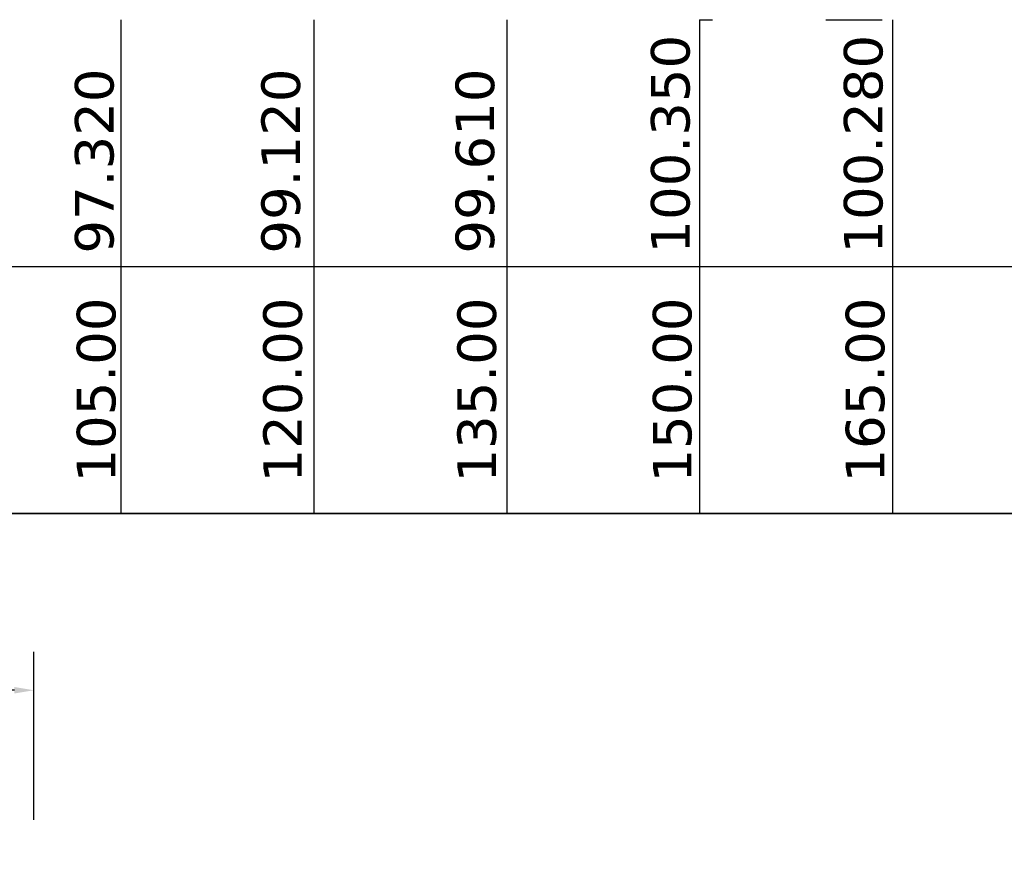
# Model space of a CAD drawing. Header units: feet. Extents: x -7746059455 to -3872100920, y -13315170761 to -6657279710.
# Tile 23 of 34: x -3872821915 to -3872814257, y -6657348798 to -6657342273. Entities that reach past the tile are written whole.
import ezdxf

# ---------------------------------------------------------------- set-up
doc = ezdxf.new("R2010")
doc.units = ezdxf.units.FT
doc.header["$MEASUREMENT"] = 0
doc.header["$PDMODE"] = 34
doc.header["$PDSIZE"] = 40
for name, color, linetype in [('CHAINAGE', 7, 'Continuous'), ('GROUND_LVL', 114, 'Continuous'), ('TEX', 6, 'Continuous')]:
    doc.layers.add(name, color=color, linetype=linetype)
doc.styles.get("Standard").update_dxf_attribs({"font": 'verdana.ttf', "height": 264})
doc.dimstyles.new('Copy of ISO-25--------4', dxfattribs={"dimtxt": 200, "dimasz": 150, "dimexe": 300, "dimexo": 300, "dimgap": 0.02, "dimtad": 0, "dimtih": 1, "dimtoh": 1, "dimdec": 0, "dimlfac": 4, "dimdsep": 46, "dimtxsty": 'Standard', "dimcen": 150, "dimclrd": 1, "dimclre": 1, "dimclrt": 1, "dimadec": 0, "dimazin": 0, "dimtfac": 1, "dimtdec": 0, "dimtmove": 2, "dimatfit": 3, "dimfxl": 300, "dimarcsym": 0})

# ---------------------------------------------------------------- blocks, each defined once
blk = doc.blocks.new('*D82')
at = {"layer": 'Defpoints', "color": 0, "ltscale": 20, "transparency": 16777216}
for p in [(-3872821805.148767, -6657347490.012594), (-3872830437.977274, -6657348797.555638), (-3872821805.148767, -6657348797.555638)]:
    blk.add_point(p, dxfattribs=at)
at = {"layer": 'TEX', "color": 0, "lineweight": -2, "ltscale": 20, "transparency": 16777216}
for p, q in [((-3872830437.977274, -6657348497.555638), (-3872830437.977274, -6657347190.012594)), ((-3872821805.148767, -6657348497.555638), (-3872821805.148767, -6657347190.012594)), ((-3872830287.977274, -6657347490.012594), (-3872828135.62466, -6657347490.012594)), ((-3872821955.148767, -6657347490.012594), (-3872824107.501382, -6657347490.012594))]:
    blk.add_line(p, q, dxfattribs=at)
at = {"layer": 'TEX', "color": 0, "ltscale": 20, "transparency": 16777216}
for points in [[(-3872830287.977274, -6657347465.012594), (-3872830287.977274, -6657347515.012594), (-3872830437.977274, -6657347490.012594)], [(-3872821955.148767, -6657347465.012594), (-3872821955.148767, -6657347515.012594), (-3872821805.148767, -6657347490.012594)]]:
    blk.add_solid(points, dxfattribs=at)
at = {"layer": 'TEX', "color": 0, "ltscale": 20, "transparency": 16777216, "insert": (-3872826121.563021, -6657347490.012594), "char_height": 264, "attachment_point": 5}
blk.add_mtext('ROAD WIDTH 12.90 M', dxfattribs=at)

msp = doc.modelspace()

# ---------------------------------------------------------------- linework, layer by layer
at = {"layer": 'CHAINAGE', "color": 0}
for p, q in [((-3872834740, -6657344194.083265), (-3872812270.206562, -6657344194.083263)), ((-3872834740, -6657346114.704078), (-3872804626.939802, -6657346114.704082))]:
    msp.add_line(p, q, dxfattribs=at)
msp.add_lwpolyline([(-3872809379.548921, -6657346114.704081), (-3872834740, -6657346114.70408)], dxfattribs=at)
at = {"layer": 'GROUND_LVL', "color": 0, "ltscale": 20}
msp.add_line((-3872815645.20656, -6657342273.462451), (-3872815207.70656, -6657342273.462451), dxfattribs=at)
at = {"layer": 'TEX', "color": 0, "ltscale": 20}
for p, q in [((-3872821126.939803, -6657342273.462452), (-3872821126.939803, -6657346114.70408)), ((-3872819626.939803, -6657342273.462452), (-3872819626.939803, -6657346114.70408)), ((-3872818126.939803, -6657342273.462452), (-3872818126.939803, -6657346114.70408)), ((-3872816626.939803, -6657342273.462452), (-3872816626.939803, -6657346114.70408)), ((-3872816626.939803, -6657342273.462452), (-3872816526.939803, -6657342273.462452)), ((-3872815126.939803, -6657342273.462452), (-3872815126.939803, -6657346114.70408)), ((-3872821270.20656, -6657344194.083265), (-3872820332.706767, -6657344194.7069)), ((-3872820332.706767, -6657344193.459631), (-3872819395.206975, -6657344194.083265)), ((-3872820332.706767, -6657344194.083265), (-3872819395.206975, -6657344194.7069)), ((-3872820332.706767, -6657344194.083265), (-3872819395.206975, -6657344194.7069)), ((-3872819863.956871, -6657344193.771448), (-3872818926.457078, -6657344194.395082)), ((-3872819395.206975, -6657344194.083265), (-3872818457.707182, -6657344194.7069)), ((-3872818926.457078, -6657344193.771448), (-3872817988.957286, -6657344194.395082)), ((-3872818926.457078, -6657344193.771448), (-3872817988.957286, -6657344194.395082)), ((-3872818926.457078, -6657344193.771448), (-3872817988.957286, -6657344194.395082)), ((-3872818457.707182, -6657344194.083265), (-3872817520.207389, -6657344194.7069)), ((-3872818457.707182, -6657344194.083265), (-3872817520.207389, -6657344194.7069)), ((-3872817988.957286, -6657344193.771448), (-3872817051.457493, -6657344194.395082)), ((-3872817520.207389, -6657344194.083265), (-3872816582.707597, -6657344194.7069)), ((-3872817051.457493, -6657344193.771448), (-3872816113.957701, -6657344194.395082)), ((-3872821270.20656, -6657346114.704081), (-3872820645.20656, -6657346114.704081)), ((-3872820645.20656, -6657346114.704081), (-3872820020.20656, -6657346114.704081)), ((-3872820020.20656, -6657346114.704081), (-3872819395.20656, -6657346114.704081)), ((-3872819395.206562, -6657346114.70408), (-3872818770.206562, -6657346114.70408)), ((-3872818770.206562, -6657346114.70408), (-3872819395.206562, -6657346114.70408)), ((-3872818770.206562, -6657346114.70408), (-3872818145.206562, -6657346114.70408)), ((-3872818145.206562, -6657346114.70408), (-3872817520.206562, -6657346114.70408)), ((-3872817520.206562, -6657346114.704081), (-3872816895.206562, -6657346114.704081)), ((-3872816895.206562, -6657346114.704081), (-3872816895.206562, -6657346114.704081)), ((-3872816895.206562, -6657346114.704081), (-3872816270.206562, -6657346114.704081)), ((-3872816270.206562, -6657346114.704081), (-3872815645.206562, -6657346114.70408))]:
    msp.add_line(p, q, dxfattribs=at)

# ---------------------------------------------------------------- texts
at = {"layer": 'CHAINAGE', "color": 0}
for s, p in [('100.350', (-3872816704.953885, -6657344093.29661)), ('100.280', (-3872815204.953885, -6657344093.29661)), ('97.320', (-3872821184.953885, -6657344093.29661)), ('99.120', (-3872819734.953885, -6657344093.29661)), ('99.610', (-3872818224.953885, -6657344093.29661))]:
    msp.add_text(s, height=300, rotation=90, dxfattribs=at).set_placement(p)
at = {"layer": 'CHAINAGE', "color": 0, "char_height": 300, "attachment_point": 7, "rotation": 90}
for s, insert, width in [('105.00', (-3872821164.654556, -6657345874.70408), 1138.94335604), ('120.00', (-3872819714.654556, -6657345874.70408), 1234.1875), ('135.00', (-3872818204.654556, -6657345874.70408), 1234.1875), ('150.00', (-3872816684.654556, -6657345874.70408), 1234.1875), ('165.00', (-3872815184.654556, -6657345874.70408), 1234.1875)]:
    msp.add_mtext(s, dxfattribs=dict(at, insert=insert, width=width))

# ---------------------------------------------------------------- dimensions: what is measured, and where the dimension line sits
at = {"layer": 'TEX', "color": 7, "ltscale": 20}
dim = msp.add_linear_dim(base=(-3872821805.148767, -6657347490.012594), p1=(-3872830437.977274, -6657348797.555638), p2=(-3872821805.148767, -6657348797.555638), text='ROAD WIDTH 12.90 M', dimstyle='Copy of ISO-25--------4', override={"dimclrd": 0, "dimclre": 0, "dimclrt": 0}, dxfattribs=at)
dim.commit()
dim.dimension.update_dxf_attribs({"geometry": '*D82', "text_midpoint": (-3872826121.563021, -6657347490.012594)})

doc.saveas('drawing.dxf')
